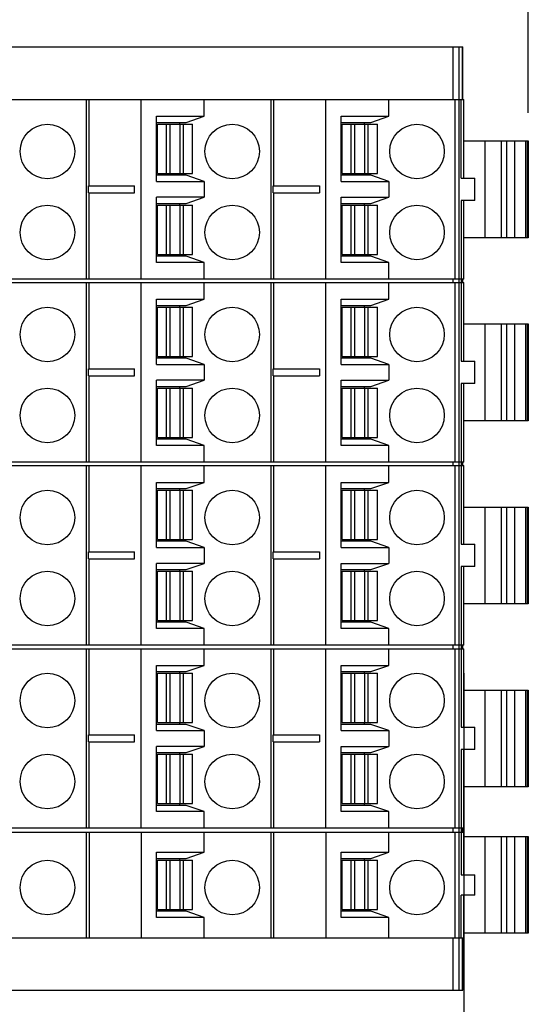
# Model space of a CAD drawing. Header units: inches. Extents: x 0 to 22, y 0 to 17.
# Tile 44 of 46: x 12.5 to 13.7, y 11.9 to 14.1. Entities that reach past the tile are written whole.
import ezdxf

# ---------------------------------------------------------------- set-up
doc = ezdxf.new("R2010")
doc.units = ezdxf.units.IN
doc.header["$LTSCALE"] = 1.21
doc.header["$MEASUREMENT"] = 0
doc.layers.get('0').update_dxf_attribs({"linetype": 'CONTINUOUS'})
doc.layers.add('DIMENSIONS', color=7, linetype='CONTINUOUS')
doc.styles.get("Standard").update_dxf_attribs({"font": 'txt', "width": 0.8})
doc.dimstyles.new('DIMSTYLE_1', dxfattribs={"dimtxt": 0.125, "dimasz": 0.18, "dimexe": 0.125, "dimexo": 0.0625, "dimgap": 0.0625, "dimtad": 0, "dimtih": 1, "dimtoh": 1, "dimdsep": 46, "dimtxsty": 'STANDARD', "dimblk": '_FILLED', "dimblk1": '_FILLED', "dimblk2": '_FILLED', "dimcen": 0.09, "dimadec": 0, "dimazin": 0, "dimtp": 0.02, "dimtm": 0.02, "dimtfac": 1, "dimtofl": 0, "dimtmove": 0, "dimatfit": 3, "dimldrblk": '_FILLED', "dimfxl": 1, "dimtolj": 1, "dimarcsym": 0})

# ---------------------------------------------------------------- blocks, each defined once
blk = doc.blocks.new('_FILLED')
at = {"color": 0, "linetype": 'BYBLOCK'}
blk.add_solid([(0, 0), (-1, 0.174), (-1, -0.174)], dxfattribs=at)
blk = doc.blocks.new('*D0')
at = {"layer": 'DIMENSIONS', "color": 2, "linetype": 'CONTINUOUS'}
for p, q in [((8.5739, 13.9325), (8.5739, 14.9557)), ((13.6862, 13.9325), (13.6862, 14.9557)), ((8.5739, 14.8307), (10.3551, 14.8307)), ((13.6862, 14.8307), (11.9051, 14.8307))]:
    blk.add_line(p, q, dxfattribs=at)
at = {"layer": 'DIMENSIONS', "color": 2, "linetype": 'CONTINUOUS', "xscale": 0.18, "yscale": 0.18, "zscale": 0.18, "rotation": 180}
blk.add_blockref('_FILLED', (8.5739, 14.8307), dxfattribs=at)
at = {"layer": 'DIMENSIONS', "color": 2, "linetype": 'CONTINUOUS', "xscale": 0.18, "yscale": 0.18, "zscale": 0.18}
blk.add_blockref('_FILLED', (13.6862, 14.8307), dxfattribs=at)
at = {"layer": 'DIMENSIONS', "color": 2, "linetype": 'CONTINUOUS', "insert": (11.1301, 14.8932), "char_height": 0.125, "width": 1.425, "attachment_point": 2, "line_spacing_factor": 0.9}
blk.add_mtext('129.85{\\Ftxt.shx;\\W1.000000;\\H0.125000; }[5.112]', dxfattribs=at)
blk = doc.blocks.new('*D2')
at = {"layer": 'DIMENSIONS', "color": 2, "linetype": 'CONTINUOUS'}
for p, q in [((13.542, 12.6796), (13.542, 10.8277)), ((11.1301, 11.6875), (11.1301, 10.8277)), ((11.1301, 10.9527), (11.6111, 10.9527)), ((13.542, 10.9527), (13.0611, 10.9527))]:
    blk.add_line(p, q, dxfattribs=at)
at = {"layer": 'DIMENSIONS', "color": 2, "linetype": 'CONTINUOUS', "xscale": 0.18, "yscale": 0.18, "zscale": 0.18, "rotation": 180.0000000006}
blk.add_blockref('_FILLED', (11.1301, 10.9527), dxfattribs=at)
at = {"layer": 'DIMENSIONS', "color": 2, "linetype": 'CONTINUOUS', "xscale": 0.18, "yscale": 0.18, "zscale": 0.18}
blk.add_blockref('_FILLED', (13.542, 10.9527), dxfattribs=at)
at = {"layer": 'DIMENSIONS', "color": 2, "linetype": 'CONTINUOUS', "insert": (12.3361, 11.0152), "char_height": 0.125, "width": 1.325, "attachment_point": 2, "line_spacing_factor": 0.9}
blk.add_mtext('61.26{\\Ftxt.shx;\\W1.000000;\\H0.125000; }[2.412]', dxfattribs=at)

msp = doc.modelspace()

# ---------------------------------------------------------------- linework, layer by layer
at = {"color": 7, "linetype": 'CONTINUOUS'}
for p, q in [((8.7206, 14.0807), (13.5395, 14.0807)), ((13.5175, 14.0807), (13.5175, 13.9626)), ((13.5317, 11.9704), (13.5317, 14.0807)), ((13.538, 14.0807), (13.538, 13.9626)), ((13.5395, 13.9626), (13.5395, 14.0807)), ((11.3984, 13.9626), (13.542, 13.9626)), ((12.6976, 13.561), (12.6976, 13.9626)), ((12.7038, 13.7696), (12.7038, 13.9626)), ((12.8202, 13.561), (12.8202, 13.9626)), ((12.9608, 13.9251), (12.9608, 13.9626)), ((13.111, 13.561), (13.111, 13.9626)), ((13.1172, 13.7696), (13.1172, 13.9626)), ((13.2336, 13.561), (13.2336, 13.9626)), ((13.3742, 13.9251), (13.3742, 13.9626)), ((13.522, 13.9626), (13.522, 13.561)), ((13.5361, 13.7868), (13.5361, 13.9626)), ((13.542, 13.7868), (13.542, 13.9626)), ((12.8545, 13.9251), (12.9608, 13.9251)), ((12.8545, 13.7795), (12.8545, 13.9251)), ((12.9205, 13.9114), (12.9608, 13.9251)), ((13.2679, 13.9251), (13.3742, 13.9251)), ((13.2679, 13.7795), (13.2679, 13.9251)), ((13.3339, 13.9114), (13.3742, 13.9251)), ((12.8545, 13.9114), (12.9205, 13.9114)), ((12.8565, 13.9074), (12.9352, 13.9074)), ((12.8565, 13.7972), (12.8565, 13.9074)), ((12.8768, 13.7972), (12.8768, 13.9074)), ((12.8843, 13.9074), (12.8843, 13.7972)), ((12.9067, 13.9074), (12.9067, 13.9114)), ((12.9074, 13.7972), (12.9074, 13.9074)), ((12.9149, 13.7972), (12.9149, 13.9074)), ((12.9352, 13.7972), (12.9352, 13.9074)), ((13.2679, 13.9114), (13.3339, 13.9114)), ((13.2698, 13.9074), (13.3486, 13.9074)), ((13.2698, 13.7972), (13.2698, 13.9074)), ((13.2901, 13.7972), (13.2901, 13.9074)), ((13.2977, 13.9074), (13.2977, 13.7972)), ((13.3201, 13.9074), (13.3201, 13.9114)), ((13.3207, 13.7972), (13.3207, 13.9074)), ((13.3283, 13.7972), (13.3283, 13.9074)), ((13.3486, 13.7972), (13.3486, 13.9074)), ((13.542, 13.87), (13.6862, 13.87)), ((13.5887, 13.87), (13.5887, 13.6535)), ((13.6264, 13.6535), (13.6264, 13.87)), ((13.6382, 13.6535), (13.6382, 13.87)), ((13.6557, 13.87), (13.6557, 13.6535)), ((13.6805, 13.6535), (13.6805, 13.87)), ((13.6835, 13.87), (13.6835, 13.6535)), ((13.6862, 13.87), (13.6862, 13.6535)), ((12.9205, 13.7933), (12.8545, 13.7933)), ((12.8565, 13.7972), (12.9352, 13.7972)), ((12.9067, 13.7933), (12.9067, 13.7972)), ((12.9608, 13.7795), (12.9205, 13.7933)), ((13.3339, 13.7933), (13.2679, 13.7933)), ((13.2698, 13.7972), (13.3486, 13.7972)), ((13.3201, 13.7933), (13.3201, 13.7972)), ((13.3742, 13.7795), (13.3339, 13.7933)), ((12.7022, 13.7696), (12.8054, 13.7696)), ((12.7022, 13.7539), (12.7022, 13.7696)), ((12.8054, 13.7539), (12.8054, 13.7696)), ((12.8545, 13.7795), (12.9608, 13.7795)), ((12.9608, 13.7795), (12.9608, 13.744)), ((13.1155, 13.7696), (13.2188, 13.7696)), ((13.1155, 13.7539), (13.1155, 13.7696)), ((13.2188, 13.7696), (13.2188, 13.7539)), ((13.2679, 13.7795), (13.3742, 13.7795)), ((13.3742, 13.7795), (13.3742, 13.744)), ((13.5361, 13.7868), (13.5664, 13.7868)), ((13.5664, 13.7368), (13.5664, 13.7868)), ((12.7022, 13.7539), (12.8054, 13.7539)), ((12.7038, 13.561), (12.7038, 13.7539)), ((12.9608, 13.744), (12.8545, 13.744)), ((12.8545, 13.5984), (12.8545, 13.744)), ((12.9205, 13.7303), (12.9608, 13.744)), ((13.1155, 13.7539), (13.2188, 13.7539)), ((13.1172, 13.561), (13.1172, 13.7539)), ((13.2679, 13.744), (13.3742, 13.744)), ((13.2679, 13.5984), (13.2679, 13.744)), ((13.3339, 13.7303), (13.3742, 13.744)), ((12.8545, 13.7303), (12.9205, 13.7303)), ((12.8565, 13.7263), (12.9352, 13.7263)), ((12.8565, 13.6161), (12.8565, 13.7263)), ((12.8768, 13.6161), (12.8768, 13.7263)), ((12.8843, 13.7263), (12.8843, 13.6161)), ((12.9067, 13.7263), (12.9067, 13.7303)), ((12.9074, 13.6161), (12.9074, 13.7263)), ((12.9149, 13.6161), (12.9149, 13.7263)), ((12.9352, 13.6161), (12.9352, 13.7263)), ((13.2679, 13.7303), (13.3339, 13.7303)), ((13.2698, 13.7263), (13.3486, 13.7263)), ((13.2698, 13.6161), (13.2698, 13.7263)), ((13.2901, 13.6161), (13.2901, 13.7263)), ((13.2977, 13.7263), (13.2977, 13.6161)), ((13.3201, 13.7263), (13.3201, 13.7303)), ((13.3207, 13.6161), (13.3207, 13.7263)), ((13.3283, 13.6161), (13.3283, 13.7263)), ((13.3486, 13.6161), (13.3486, 13.7263)), ((13.5664, 13.7368), (13.5361, 13.7368)), ((13.5361, 13.7368), (13.5361, 13.3773)), ((13.542, 13.561), (13.542, 13.7368)), ((13.6862, 13.6535), (13.542, 13.6535)), ((12.9205, 13.6122), (12.8545, 13.6122)), ((12.8565, 13.6161), (12.9352, 13.6161)), ((12.9067, 13.6122), (12.9067, 13.6161)), ((12.9608, 13.5984), (12.9205, 13.6122)), ((13.3339, 13.6122), (13.2679, 13.6122)), ((13.2698, 13.6161), (13.3486, 13.6161)), ((13.3201, 13.6122), (13.3201, 13.6161)), ((13.3742, 13.5984), (13.3339, 13.6122)), ((12.9608, 13.5984), (12.8545, 13.5984)), ((12.9608, 13.561), (12.9608, 13.5984)), ((13.3742, 13.5984), (13.2679, 13.5984)), ((13.3742, 13.561), (13.3742, 13.5984)), ((13.542, 13.561), (11.3984, 13.561)), ((11.3984, 13.5531), (13.542, 13.5531)), ((12.6976, 13.1515), (12.6976, 13.5531)), ((12.7038, 13.3602), (12.7038, 13.5531)), ((12.8202, 13.1515), (12.8202, 13.5531)), ((12.9608, 13.5157), (12.9608, 13.5531)), ((13.111, 13.1515), (13.111, 13.5531)), ((13.1172, 13.3602), (13.1172, 13.5531)), ((13.2336, 13.1515), (13.2336, 13.5531)), ((13.3742, 13.5157), (13.3742, 13.5531)), ((13.5175, 13.561), (13.5175, 13.5531)), ((13.522, 13.5531), (13.522, 13.1515)), ((13.538, 13.561), (13.538, 13.5531)), ((13.5395, 13.5531), (13.5395, 13.561)), ((13.542, 13.3773), (13.542, 13.5531)), ((12.8545, 13.5157), (12.9608, 13.5157)), ((12.8545, 13.37), (12.8545, 13.5157)), ((12.8545, 13.5019), (12.9205, 13.5019)), ((12.9067, 13.498), (12.9067, 13.5019)), ((12.9205, 13.5019), (12.9608, 13.5157)), ((13.2679, 13.5157), (13.3742, 13.5157)), ((13.2679, 13.37), (13.2679, 13.5157)), ((13.2679, 13.5019), (13.3339, 13.5019)), ((13.3201, 13.498), (13.3201, 13.5019)), ((13.3339, 13.5019), (13.3742, 13.5157)), ((12.8565, 13.498), (12.9352, 13.498)), ((12.8565, 13.3877), (12.8565, 13.498)), ((12.8768, 13.3877), (12.8768, 13.498)), ((12.8843, 13.498), (12.8843, 13.3877)), ((12.9074, 13.3877), (12.9074, 13.498)), ((12.9149, 13.3877), (12.9149, 13.498)), ((12.9352, 13.3877), (12.9352, 13.498)), ((13.2698, 13.498), (13.3486, 13.498)), ((13.2698, 13.3877), (13.2698, 13.498)), ((13.2901, 13.3877), (13.2901, 13.498)), ((13.2977, 13.498), (13.2977, 13.3877)), ((13.3207, 13.3877), (13.3207, 13.498)), ((13.3283, 13.3877), (13.3283, 13.498)), ((13.3486, 13.3877), (13.3486, 13.498)), ((13.542, 13.4606), (13.6862, 13.4606)), ((13.5887, 13.4606), (13.5887, 13.244)), ((13.6264, 13.244), (13.6264, 13.4606)), ((13.6382, 13.244), (13.6382, 13.4606)), ((13.6557, 13.4606), (13.6557, 13.244)), ((13.6805, 13.244), (13.6805, 13.4606)), ((13.6835, 13.4606), (13.6835, 13.244)), ((13.6862, 13.4606), (13.6862, 13.244)), ((12.9205, 13.3838), (12.8545, 13.3838)), ((12.8545, 13.37), (12.9608, 13.37)), ((12.8565, 13.3877), (12.9352, 13.3877)), ((12.9067, 13.3838), (12.9067, 13.3877)), ((12.9608, 13.37), (12.9205, 13.3838)), ((12.9608, 13.37), (12.9608, 13.3346)), ((13.3339, 13.3838), (13.2679, 13.3838)), ((13.2679, 13.37), (13.3742, 13.37)), ((13.2698, 13.3877), (13.3486, 13.3877)), ((13.3201, 13.3838), (13.3201, 13.3877)), ((13.3742, 13.37), (13.3339, 13.3838)), ((13.3742, 13.37), (13.3742, 13.3346)), ((13.5361, 13.3773), (13.5664, 13.3773)), ((13.5664, 13.3273), (13.5664, 13.3773)), ((12.7022, 13.3602), (12.8054, 13.3602)), ((12.7022, 13.3444), (12.7022, 13.3602)), ((12.8054, 13.3444), (12.8054, 13.3602)), ((13.1155, 13.3602), (13.2188, 13.3602)), ((13.1155, 13.3444), (13.1155, 13.3602)), ((13.2188, 13.3602), (13.2188, 13.3444)), ((12.7022, 13.3444), (12.8054, 13.3444)), ((12.7038, 13.1515), (12.7038, 13.3444)), ((12.9608, 13.3346), (12.8545, 13.3346)), ((12.8545, 13.1889), (12.8545, 13.3346)), ((12.9205, 13.3208), (12.9608, 13.3346)), ((13.1155, 13.3444), (13.2188, 13.3444)), ((13.1172, 13.1515), (13.1172, 13.3444)), ((13.2679, 13.3346), (13.3742, 13.3346)), ((13.2679, 13.1889), (13.2679, 13.3346)), ((13.3339, 13.3208), (13.3742, 13.3346)), ((13.5664, 13.3273), (13.5361, 13.3273)), ((13.5361, 13.3273), (13.5361, 12.9679)), ((13.542, 13.1515), (13.542, 13.3273)), ((12.8545, 13.3208), (12.9205, 13.3208)), ((12.8565, 13.3169), (12.9352, 13.3169)), ((12.8565, 13.2066), (12.8565, 13.3169)), ((12.8768, 13.2066), (12.8768, 13.3169)), ((12.8843, 13.3169), (12.8843, 13.2066)), ((12.9067, 13.3169), (12.9067, 13.3208)), ((12.9074, 13.2066), (12.9074, 13.3169)), ((12.9149, 13.2066), (12.9149, 13.3169)), ((12.9352, 13.2066), (12.9352, 13.3169)), ((13.2679, 13.3208), (13.3339, 13.3208)), ((13.2698, 13.3169), (13.3486, 13.3169)), ((13.2698, 13.2066), (13.2698, 13.3169)), ((13.2901, 13.2066), (13.2901, 13.3169)), ((13.2977, 13.3169), (13.2977, 13.2066)), ((13.3201, 13.3169), (13.3201, 13.3208)), ((13.3207, 13.2066), (13.3207, 13.3169)), ((13.3283, 13.2066), (13.3283, 13.3169)), ((13.3486, 13.2066), (13.3486, 13.3169)), ((13.6862, 13.244), (13.542, 13.244)), ((12.9205, 13.2027), (12.8545, 13.2027)), ((12.8565, 13.2066), (12.9352, 13.2066)), ((12.9067, 13.2027), (12.9067, 13.2066)), ((12.9608, 13.1889), (12.9205, 13.2027)), ((13.3339, 13.2027), (13.2679, 13.2027)), ((13.2698, 13.2066), (13.3486, 13.2066)), ((13.3201, 13.2027), (13.3201, 13.2066)), ((13.3742, 13.1889), (13.3339, 13.2027)), ((12.9608, 13.1889), (12.8545, 13.1889)), ((12.9608, 13.1515), (12.9608, 13.1889)), ((13.3742, 13.1889), (13.2679, 13.1889)), ((13.3742, 13.1515), (13.3742, 13.1889)), ((13.542, 13.1515), (11.3984, 13.1515)), ((13.5175, 13.1515), (13.5175, 13.1437)), ((13.538, 13.1515), (13.538, 13.1437)), ((13.5395, 13.1437), (13.5395, 13.1515)), ((11.3984, 13.1437), (13.542, 13.1437)), ((12.6976, 12.7421), (12.6976, 13.1437)), ((12.7038, 12.9507), (12.7038, 13.1437)), ((12.8202, 12.7421), (12.8202, 13.1437)), ((12.9608, 13.1063), (12.9608, 13.1437)), ((13.111, 12.7421), (13.111, 13.1437)), ((13.1172, 12.9507), (13.1172, 13.1437)), ((13.2336, 12.7421), (13.2336, 13.1437)), ((13.3742, 13.1063), (13.3742, 13.1437)), ((13.522, 13.1437), (13.522, 12.7421)), ((13.542, 12.9679), (13.542, 13.1437)), ((12.8545, 13.1063), (12.9608, 13.1063)), ((12.8545, 12.9606), (12.8545, 13.1063)), ((12.9205, 13.0925), (12.9608, 13.1063)), ((13.2679, 13.1063), (13.3742, 13.1063)), ((13.2679, 12.9606), (13.2679, 13.1063)), ((13.3339, 13.0925), (13.3742, 13.1063)), ((12.8545, 13.0925), (12.9205, 13.0925)), ((12.8565, 13.0885), (12.9352, 13.0885)), ((12.8565, 12.9783), (12.8565, 13.0885)), ((12.8768, 12.9783), (12.8768, 13.0885)), ((12.8843, 13.0885), (12.8843, 12.9783)), ((12.9067, 13.0885), (12.9067, 13.0925)), ((12.9074, 12.9783), (12.9074, 13.0885)), ((12.9149, 12.9783), (12.9149, 13.0885)), ((12.9352, 12.9783), (12.9352, 13.0885)), ((13.2679, 13.0925), (13.3339, 13.0925)), ((13.2698, 13.0885), (13.3486, 13.0885)), ((13.2698, 12.9783), (13.2698, 13.0885)), ((13.2901, 12.9783), (13.2901, 13.0885)), ((13.2977, 13.0885), (13.2977, 12.9783)), ((13.3201, 13.0885), (13.3201, 13.0925)), ((13.3207, 12.9783), (13.3207, 13.0885)), ((13.3283, 12.9783), (13.3283, 13.0885)), ((13.3486, 12.9783), (13.3486, 13.0885)), ((13.542, 13.0511), (13.6862, 13.0511)), ((13.5887, 13.0511), (13.5887, 12.8346)), ((13.6264, 12.8346), (13.6264, 13.0511)), ((13.6382, 12.8346), (13.6382, 13.0511)), ((13.6557, 13.0511), (13.6557, 12.8346)), ((13.6805, 12.8346), (13.6805, 13.0511)), ((13.6835, 13.0511), (13.6835, 12.8346)), ((13.6862, 13.0511), (13.6862, 12.8346)), ((12.9205, 12.9744), (12.8545, 12.9744)), ((12.8565, 12.9783), (12.9352, 12.9783)), ((12.9067, 12.9744), (12.9067, 12.9783)), ((12.9608, 12.9606), (12.9205, 12.9744)), ((13.3339, 12.9744), (13.2679, 12.9744)), ((13.2698, 12.9783), (13.3486, 12.9783)), ((13.3201, 12.9744), (13.3201, 12.9783)), ((13.3742, 12.9606), (13.3339, 12.9744)), ((12.7022, 12.9507), (12.8054, 12.9507)), ((12.7022, 12.935), (12.7022, 12.9507)), ((12.8054, 12.935), (12.8054, 12.9507)), ((12.8545, 12.9606), (12.9608, 12.9606)), ((12.9608, 12.9606), (12.9608, 12.9251)), ((13.1155, 12.9507), (13.2188, 12.9507)), ((13.1155, 12.935), (13.1155, 12.9507)), ((13.2188, 12.9507), (13.2188, 12.935)), ((13.2679, 12.9606), (13.3742, 12.9606)), ((13.3742, 12.9606), (13.3742, 12.9251)), ((13.5361, 12.9679), (13.5664, 12.9679)), ((13.5664, 12.9179), (13.5664, 12.9679)), ((12.7022, 12.935), (12.8054, 12.935)), ((12.7038, 12.7421), (12.7038, 12.935)), ((13.1155, 12.935), (13.2188, 12.935)), ((13.1172, 12.7421), (13.1172, 12.935)), ((12.9608, 12.9251), (12.8545, 12.9251)), ((12.8545, 12.7795), (12.8545, 12.9251)), ((12.8545, 12.9114), (12.9205, 12.9114)), ((12.8565, 12.9074), (12.9352, 12.9074)), ((12.8565, 12.7972), (12.8565, 12.9074)), ((12.8768, 12.7972), (12.8768, 12.9074)), ((12.8843, 12.9074), (12.8843, 12.7972)), ((12.9067, 12.9074), (12.9067, 12.9114)), ((12.9074, 12.7972), (12.9074, 12.9074)), ((12.9149, 12.7972), (12.9149, 12.9074)), ((12.9205, 12.9114), (12.9608, 12.9251)), ((12.9352, 12.7972), (12.9352, 12.9074)), ((13.2679, 12.9251), (13.3742, 12.9251)), ((13.2679, 12.7795), (13.2679, 12.9251)), ((13.2679, 12.9114), (13.3339, 12.9114)), ((13.2698, 12.9074), (13.3486, 12.9074)), ((13.2698, 12.7972), (13.2698, 12.9074)), ((13.2901, 12.7972), (13.2901, 12.9074)), ((13.2977, 12.9074), (13.2977, 12.7972)), ((13.3201, 12.9074), (13.3201, 12.9114)), ((13.3207, 12.7972), (13.3207, 12.9074)), ((13.3283, 12.7972), (13.3283, 12.9074)), ((13.3339, 12.9114), (13.3742, 12.9251)), ((13.3486, 12.7972), (13.3486, 12.9074)), ((13.5664, 12.9179), (13.5361, 12.9179)), ((13.5361, 12.9179), (13.5361, 12.5584)), ((13.542, 12.7421), (13.542, 12.9179)), ((13.6862, 12.8346), (13.542, 12.8346)), ((12.8565, 12.7972), (12.9352, 12.7972)), ((12.9067, 12.7933), (12.9067, 12.7972)), ((13.2698, 12.7972), (13.3486, 12.7972)), ((13.3201, 12.7933), (13.3201, 12.7972)), ((12.9205, 12.7933), (12.8545, 12.7933)), ((12.9608, 12.7795), (12.8545, 12.7795)), ((12.9608, 12.7795), (12.9205, 12.7933)), ((12.9608, 12.7421), (12.9608, 12.7795)), ((13.3339, 12.7933), (13.2679, 12.7933)), ((13.3742, 12.7795), (13.2679, 12.7795)), ((13.3742, 12.7795), (13.3339, 12.7933)), ((13.3742, 12.7421), (13.3742, 12.7795)), ((13.542, 12.7421), (11.3984, 12.7421)), ((11.3984, 12.7342), (13.542, 12.7342)), ((12.6976, 12.3326), (12.6976, 12.7342)), ((12.7038, 12.5413), (12.7038, 12.7342)), ((12.8202, 12.3326), (12.8202, 12.7342)), ((12.9608, 12.6968), (12.9608, 12.7342)), ((13.111, 12.3326), (13.111, 12.7342)), ((13.1172, 12.5413), (13.1172, 12.7342)), ((13.2336, 12.3326), (13.2336, 12.7342)), ((13.3742, 12.6968), (13.3742, 12.7342)), ((13.5175, 12.7421), (13.5175, 12.7342)), ((13.522, 12.7342), (13.522, 12.3326)), ((13.538, 12.7421), (13.538, 12.7342)), ((13.5395, 12.7342), (13.5395, 12.7421)), ((13.542, 12.5584), (13.542, 12.7342)), ((12.8545, 12.6968), (12.9608, 12.6968)), ((12.8545, 12.5511), (12.8545, 12.6968)), ((12.9205, 12.683), (12.9608, 12.6968)), ((13.2679, 12.6968), (13.3742, 12.6968)), ((13.2679, 12.5511), (13.2679, 12.6968)), ((13.3339, 12.683), (13.3742, 12.6968)), ((12.8545, 12.683), (12.9205, 12.683)), ((12.8565, 12.6791), (12.9352, 12.6791)), ((12.8565, 12.5688), (12.8565, 12.6791)), ((12.8768, 12.5688), (12.8768, 12.6791)), ((12.8843, 12.6791), (12.8843, 12.5688)), ((12.9067, 12.6791), (12.9067, 12.683)), ((12.9074, 12.5688), (12.9074, 12.6791)), ((12.9149, 12.5688), (12.9149, 12.6791)), ((12.9352, 12.5688), (12.9352, 12.6791)), ((13.2679, 12.683), (13.3339, 12.683)), ((13.2698, 12.6791), (13.3486, 12.6791)), ((13.2698, 12.5688), (13.2698, 12.6791)), ((13.2901, 12.5688), (13.2901, 12.6791)), ((13.2977, 12.6791), (13.2977, 12.5688)), ((13.3201, 12.6791), (13.3201, 12.683)), ((13.3207, 12.5688), (13.3207, 12.6791)), ((13.3283, 12.5688), (13.3283, 12.6791)), ((13.3486, 12.5688), (13.3486, 12.6791)), ((13.542, 12.6417), (13.6862, 12.6417)), ((13.5887, 12.6417), (13.5887, 12.4251)), ((13.6264, 12.4251), (13.6264, 12.6417)), ((13.6382, 12.4251), (13.6382, 12.6417)), ((13.6557, 12.6417), (13.6557, 12.4251)), ((13.6805, 12.4251), (13.6805, 12.6417)), ((13.6835, 12.6417), (13.6835, 12.4251)), ((13.6862, 12.6417), (13.6862, 12.4251)), ((12.9205, 12.5649), (12.8545, 12.5649)), ((12.8565, 12.5688), (12.9352, 12.5688)), ((12.9067, 12.5649), (12.9067, 12.5688)), ((12.9608, 12.5511), (12.9205, 12.5649)), ((13.3339, 12.5649), (13.2679, 12.5649)), ((13.2698, 12.5688), (13.3486, 12.5688)), ((13.3201, 12.5649), (13.3201, 12.5688)), ((13.3742, 12.5511), (13.3339, 12.5649)), ((13.5361, 12.5584), (13.5664, 12.5584)), ((13.5664, 12.5084), (13.5664, 12.5584)), ((12.7022, 12.5413), (12.8054, 12.5413)), ((12.7022, 12.5255), (12.7022, 12.5413)), ((12.8054, 12.5255), (12.8054, 12.5413)), ((12.8545, 12.5511), (12.9608, 12.5511)), ((12.9608, 12.5511), (12.9608, 12.5157)), ((13.1155, 12.5413), (13.2188, 12.5413)), ((13.1155, 12.5255), (13.1155, 12.5413)), ((13.2188, 12.5413), (13.2188, 12.5255)), ((13.2679, 12.5511), (13.3742, 12.5511)), ((13.3742, 12.5511), (13.3742, 12.5157)), ((12.7022, 12.5255), (12.8054, 12.5255)), ((12.7038, 12.3326), (12.7038, 12.5255)), ((12.9608, 12.5157), (12.8545, 12.5157)), ((12.8545, 12.37), (12.8545, 12.5157)), ((12.9205, 12.5019), (12.9608, 12.5157)), ((13.1155, 12.5255), (13.2188, 12.5255)), ((13.1172, 12.3326), (13.1172, 12.5255)), ((13.2679, 12.5157), (13.3742, 12.5157)), ((13.2679, 12.37), (13.2679, 12.5157)), ((13.3339, 12.5019), (13.3742, 12.5157)), ((12.8545, 12.5019), (12.9205, 12.5019)), ((12.8565, 12.498), (12.9352, 12.498)), ((12.8565, 12.3877), (12.8565, 12.498)), ((12.8768, 12.3877), (12.8768, 12.498)), ((12.8843, 12.498), (12.8843, 12.3877)), ((12.9067, 12.498), (12.9067, 12.5019)), ((12.9074, 12.3877), (12.9074, 12.498)), ((12.9149, 12.3877), (12.9149, 12.498)), ((12.9352, 12.3877), (12.9352, 12.498)), ((13.2679, 12.5019), (13.3339, 12.5019)), ((13.2698, 12.498), (13.3486, 12.498)), ((13.2698, 12.3877), (13.2698, 12.498)), ((13.2901, 12.3877), (13.2901, 12.498)), ((13.2977, 12.498), (13.2977, 12.3877)), ((13.3201, 12.498), (13.3201, 12.5019)), ((13.3207, 12.3877), (13.3207, 12.498)), ((13.3283, 12.3877), (13.3283, 12.498)), ((13.3486, 12.3877), (13.3486, 12.498)), ((13.5664, 12.5084), (13.5361, 12.5084)), ((13.5361, 12.5084), (13.5361, 12.2285)), ((13.542, 12.3326), (13.542, 12.5084)), ((13.6862, 12.4251), (13.542, 12.4251)), ((12.9205, 12.3838), (12.8545, 12.3838)), ((12.8565, 12.3877), (12.9352, 12.3877)), ((12.9067, 12.3838), (12.9067, 12.3877)), ((12.9608, 12.37), (12.9205, 12.3838)), ((13.3339, 12.3838), (13.2679, 12.3838)), ((13.2698, 12.3877), (13.3486, 12.3877)), ((13.3201, 12.3838), (13.3201, 12.3877)), ((13.3742, 12.37), (13.3339, 12.3838)), ((12.9608, 12.37), (12.8545, 12.37)), ((12.9608, 12.3326), (12.9608, 12.37)), ((13.3742, 12.37), (13.2679, 12.37)), ((13.3742, 12.3326), (13.3742, 12.37)), ((13.542, 12.3326), (11.3984, 12.3326)), ((11.3984, 12.3239), (13.542, 12.3239)), ((12.6976, 12.0877), (12.6976, 12.3239)), ((12.7038, 12.3239), (12.7038, 12.0877)), ((12.8202, 12.3239), (12.8202, 12.0877)), ((12.9608, 12.2787), (12.9608, 12.3239)), ((13.111, 12.0877), (13.111, 12.3239)), ((13.1172, 12.0877), (13.1172, 12.3239)), ((13.2336, 12.3239), (13.2336, 12.0877)), ((13.3742, 12.2787), (13.3742, 12.3239)), ((13.5175, 12.3326), (13.5175, 12.3239)), ((13.522, 12.3239), (13.522, 12.0877)), ((13.538, 12.3326), (13.538, 12.3239)), ((13.5395, 12.3239), (13.5395, 12.3326)), ((13.542, 12.2285), (13.542, 12.3239)), ((13.542, 12.3141), (13.6862, 12.3141)), ((13.5887, 12.3141), (13.5887, 12.0976)), ((13.6264, 12.0976), (13.6264, 12.3141)), ((13.6382, 12.0976), (13.6382, 12.3141)), ((13.6557, 12.3141), (13.6557, 12.0976)), ((13.6805, 12.0976), (13.6805, 12.3141)), ((13.6835, 12.3141), (13.6835, 12.0976)), ((13.6862, 12.3141), (13.6862, 12.0976)), ((12.8545, 12.2787), (12.9608, 12.2787)), ((12.8545, 12.133), (12.8545, 12.2787)), ((12.9205, 12.2649), (12.9608, 12.2787)), ((13.2679, 12.2787), (13.3742, 12.2787)), ((13.2679, 12.133), (13.2679, 12.2787)), ((13.3339, 12.2649), (13.3742, 12.2787)), ((12.8545, 12.2649), (12.9205, 12.2649)), ((12.8565, 12.261), (12.9352, 12.261)), ((12.8565, 12.1507), (12.8565, 12.261)), ((12.8768, 12.1507), (12.8768, 12.261)), ((12.8843, 12.261), (12.8843, 12.1507)), ((12.9067, 12.261), (12.9067, 12.2649)), ((12.9074, 12.1507), (12.9074, 12.261)), ((12.9149, 12.1507), (12.9149, 12.261)), ((12.9352, 12.1507), (12.9352, 12.261)), ((13.2679, 12.2649), (13.3339, 12.2649)), ((13.2698, 12.261), (13.3486, 12.261)), ((13.2698, 12.1507), (13.2698, 12.261)), ((13.2901, 12.1507), (13.2901, 12.261)), ((13.2977, 12.261), (13.2977, 12.1507)), ((13.3201, 12.261), (13.3201, 12.2649)), ((13.3207, 12.1507), (13.3207, 12.261)), ((13.3283, 12.1507), (13.3283, 12.261)), ((13.3486, 12.1507), (13.3486, 12.261)), ((13.5361, 12.2285), (13.5664, 12.2285)), ((13.5664, 12.1832), (13.5664, 12.2285)), ((13.5664, 12.1832), (13.5361, 12.1832)), ((13.5361, 12.0877), (13.5361, 12.1832)), ((13.542, 12.0877), (13.542, 12.1832)), ((12.9205, 12.1468), (12.8545, 12.1468)), ((12.8565, 12.1507), (12.9352, 12.1507)), ((12.9067, 12.1468), (12.9067, 12.1507)), ((12.9608, 12.133), (12.9205, 12.1468)), ((13.3339, 12.1468), (13.2679, 12.1468)), ((13.2698, 12.1507), (13.3486, 12.1507)), ((13.3201, 12.1468), (13.3201, 12.1507)), ((13.3742, 12.133), (13.3339, 12.1468)), ((12.9608, 12.133), (12.8545, 12.133)), ((12.9608, 12.0877), (12.9608, 12.133)), ((13.3742, 12.133), (13.2679, 12.133)), ((13.3742, 12.0877), (13.3742, 12.133)), ((13.6862, 12.0976), (13.542, 12.0976)), ((11.3984, 12.0877), (13.542, 12.0877)), ((13.5175, 12.0877), (13.5175, 11.9704)), ((13.538, 12.0877), (13.538, 11.9704)), ((13.5395, 11.9704), (13.5395, 12.0877)), ((8.7206, 11.9704), (13.5395, 11.9704))]:
    msp.add_line(p, q, dxfattribs=at)
for centre in [(12.6104, 13.8464), (13.0238, 13.8464), (13.4372, 13.8464), (12.6104, 13.6653), (13.0238, 13.6653), (13.4372, 13.6653), (12.6104, 13.437), (13.0238, 13.437), (13.4372, 13.437), (12.6104, 13.2559), (13.0238, 13.2559), (13.4372, 13.2559), (12.6104, 13.0275), (13.0238, 13.0275), (13.4372, 13.0275), (12.6104, 12.8464), (13.0238, 12.8464), (13.4372, 12.8464), (12.6104, 12.6181), (13.0238, 12.6181), (13.4372, 12.6181), (12.6104, 12.437), (13.0238, 12.437), (13.4372, 12.437), (12.6104, 12.1999), (13.0238, 12.1999), (13.4372, 12.1999)]:
    msp.add_circle(centre, 0.061, dxfattribs=at)

# ---------------------------------------------------------------- dimensions: what is measured, and where the dimension line sits
at = {"layer": 'DIMENSIONS', "color": 2, "linetype": 'CONTINUOUS'}
dim = msp.add_linear_dim(base=(13.6862, 14.8307), p1=(8.5739, 13.87), p2=(13.6862, 13.87), dimstyle='DIMSTYLE_1', dxfattribs=at)
dim.commit()
dim.dimension.update_dxf_attribs({"geometry": '*D0', "text_midpoint": (11.1301, 14.8307), "dimtype": 160})
dim = msp.add_linear_dim(base=(11.1301, 10.9527), p1=(13.542, 12.7421), p2=(11.1301, 11.75), angle=180, dimstyle='DIMSTYLE_1', dxfattribs=at)
dim.commit()
dim.dimension.update_dxf_attribs({"geometry": '*D2', "text_midpoint": (12.3361, 10.9527), "dimtype": 160})

doc.saveas('drawing.dxf')
